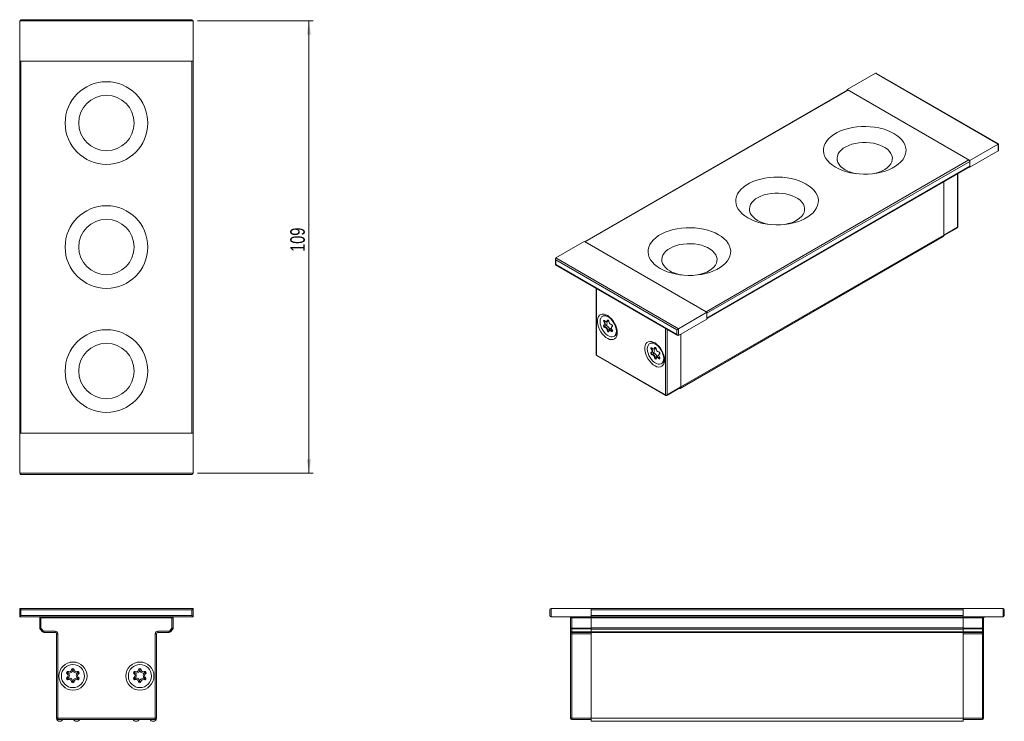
# Model space of a CAD drawing. Header units: millimetres. Extents: x 91 to 329, y 93 to 262.
import ezdxf

# ---------------------------------------------------------------- set-up
doc = ezdxf.new("R2010")
doc.units = ezdxf.units.MM
doc.styles.add('SLDTEXTSTYLE0', font='TXT', dxfattribs={"width": 0.75})
doc.dimstyles.new('SLDDIMSTYLE0', dxfattribs={"dimtxt": 3.5, "dimasz": 3.302, "dimexe": 0, "dimexo": 0.0625, "dimgap": 0.875, "dimtad": 1, "dimdec": 0, "dimrnd": 1e-09, "dimzin": 12, "dimdsep": 46, "dimtxsty": 'SLDTEXTSTYLE0', "dimsah": 1, "dimcen": 0.09, "dimadec": 0, "dimazin": 3, "dimtfac": 1, "dimtdec": 0, "dimtofl": 0, "dimtmove": 0, "dimatfit": 3, "dimfxl": 1, "dimfrac": 2, "dimtolj": 1, "dimtzin": 12, "dimarcsym": 0})

# ---------------------------------------------------------------- blocks, each defined once
blk = doc.blocks.new('_D')
at = {"color": 7, "linetype": 'Continuous', "lineweight": 0}
for p, q in [((133.85, 261.95), (161.85, 261.95)), ((160.85, 261.95), (160.85, 152.55)), ((133.85, 152.55), (161.85, 152.55))]:
    blk.add_line(p, q, dxfattribs=at)
for points in [[(160.85, 261.95), (160.35, 258.64), (161.36, 258.64)], [(160.85, 152.55), (161.36, 155.85), (160.35, 155.85)]]:
    blk.add_solid(points, dxfattribs=at)
at = {"color": 7, "linetype": 'Continuous', "lineweight": 0, "insert": (156.34, 206.08), "char_height": 3.5, "attachment_point": 1, "rotation": 90, "style": 'SLDTEXTSTYLE0'}
blk.add_mtext('109', dxfattribs=at)

msp = doc.modelspace()

# ---------------------------------------------------------------- linework, layer by layer
at = {"color": 7, "linetype": 'Continuous', "lineweight": 15}
for p, q in [((91.15, 262.25), (132.55, 262.25)), ((132.85, 261.95), (90.85, 261.95)), ((90.85, 261.95), (90.85, 252.25)), ((132.85, 261.95), (132.85, 252.25)), ((132.85, 252.25), (90.85, 252.25)), ((90.85, 162.25), (90.85, 252.25)), ((91.15, 252.25), (91.15, 162.25)), ((132.55, 252.25), (91.15, 252.25)), ((132.55, 162.25), (132.55, 252.25)), ((132.85, 252.25), (132.85, 162.25)), ((297.98, 249.29), (291.12, 245.33)), ((327.67, 232.15), (297.98, 249.29)), ((327.76, 232.2), (298.19, 249.27)), ((291.18, 245.23), (227.6, 208.52)), ((291.33, 245.21), (227.69, 208.47)), ((291.12, 245.33), (291.12, 245.19)), ((320.82, 228.19), (291.12, 245.33)), ((320.6, 228.31), (291.33, 245.21)), ((327.67, 232.15), (320.82, 228.19)), ((327.67, 230.52), (327.67, 232.15)), ((327.76, 230.71), (327.76, 232.2)), ((327.67, 230.52), (320.82, 226.56)), ((256.96, 191.57), (320.6, 228.31)), ((320.82, 227.94), (257.18, 191.21)), ((257.18, 190.06), (320.82, 226.8)), ((257.18, 189.96), (320.75, 226.66)), ((320.69, 226.63), (320.82, 226.56)), ((320.82, 226.56), (320.82, 228.19)), ((320.82, 227.94), (320.82, 226.8)), ((317.93, 212.18), (317.93, 225.04)), ((314.52, 210.14), (314.52, 223.07)), ((250.73, 173.06), (314.37, 209.8)), ((250.88, 173.4), (314.52, 210.14)), ((314.51, 210.04), (317.78, 211.92)), ((314.52, 210.14), (317.85, 212.06)), ((220.62, 204.64), (227.48, 208.6)), ((227.48, 208.6), (257.18, 191.45)), ((256.96, 191.57), (227.69, 208.47)), ((220.53, 204.44), (220.53, 202.95)), ((220.53, 202.95), (250.11, 185.88)), ((220.62, 204.64), (250.32, 187.49)), ((249.89, 187.25), (220.62, 204.15)), ((220.62, 204.15), (220.62, 203)), ((220.62, 203), (249.89, 186.1)), ((230.36, 197.28), (230.36, 181.24)), ((250.32, 187.49), (257.18, 191.45)), ((257.18, 191.45), (257.18, 189.82)), ((257.18, 191.21), (257.18, 190.06)), ((232.09, 190.61), (231.88, 190.49)), ((232.41, 189.18), (232.27, 189.1)), ((232.32, 188.38), (232.47, 188.46)), ((232.47, 188.46), (232.47, 188.46)), ((232.93, 189.23), (233.07, 189.31)), ((233.18, 189.52), (233.04, 189.44)), ((250.32, 185.86), (257.18, 189.82)), ((232.62, 187.89), (232.48, 187.81)), ((233.17, 187.2), (233.03, 187.12)), ((233.71, 187.17), (233.57, 187.09)), ((233.71, 187.17), (233.71, 187.17)), ((234.15, 187), (234.01, 186.92)), ((234.3, 188.01), (234.17, 187.94)), ((249.89, 186.1), (249.89, 187.25)), ((250.32, 187.49), (250.32, 185.86)), ((250.88, 186.18), (250.88, 173.4)), ((234.68, 185.64), (234.89, 185.76)), ((243.54, 184), (243.33, 183.87)), ((230.45, 181.12), (247.14, 171.49)), ((243.87, 182.56), (243.73, 182.48)), ((243.78, 181.76), (243.92, 181.85)), ((243.92, 181.85), (243.92, 181.85)), ((244.08, 181.28), (243.94, 181.2)), ((244.38, 182.61), (244.52, 182.7)), ((244.64, 182.91), (244.49, 182.83)), ((245.75, 181.4), (245.63, 181.33)), ((230.51, 180.98), (247.2, 171.35)), ((244.63, 180.59), (244.49, 180.51)), ((245.17, 180.56), (245.02, 180.48)), ((245.17, 180.56), (245.16, 180.56)), ((245.61, 180.39), (245.47, 180.31)), ((246.13, 179.02), (246.34, 179.15)), ((247.5, 171.35), (250.82, 173.27)), ((247.56, 171.49), (250.88, 173.4)), ((90.85, 162.25), (132.85, 162.25)), ((90.85, 152.55), (90.85, 162.25)), ((132.55, 162.25), (91.15, 162.25)), ((132.85, 152.55), (132.85, 162.25)), ((90.85, 152.55), (132.85, 152.55)), ((132.55, 152.25), (91.15, 152.25)), ((90.85, 119.8), (132.85, 119.8)), ((90.85, 117.8), (90.85, 119.8)), ((132.55, 119.5), (91.15, 119.5)), ((91.15, 119.5), (91.15, 118.1)), ((132.55, 118.1), (132.55, 119.5)), ((132.85, 119.8), (132.85, 117.8)), ((219.15, 118.1), (219.15, 119.5)), ((219.45, 119.8), (219.45, 117.8)), ((219.45, 119.8), (229.15, 119.8)), ((229.15, 119.8), (229.15, 117.8)), ((229.15, 119.8), (319.15, 119.8)), ((319.15, 119.5), (229.15, 119.5)), ((229.15, 119.5), (229.15, 118.1)), ((319.15, 117.8), (319.15, 119.8)), ((328.85, 119.8), (319.15, 119.8)), ((319.15, 119.5), (319.15, 118.1)), ((328.85, 117.8), (328.85, 119.8)), ((329.15, 119.5), (329.15, 118.1)), ((132.85, 117.8), (90.85, 117.8)), ((91.15, 118.1), (132.55, 118.1)), ((96, 117.5), (95.7, 117.5)), ((95.7, 115.05), (95.7, 117.5)), ((96, 117.5), (96, 117.8)), ((127.7, 117.5), (96, 117.5)), ((96, 117.5), (96, 115.05)), ((127.7, 117.5), (127.7, 117.8)), ((127.7, 117.5), (128, 117.5)), ((127.7, 115.05), (127.7, 117.5)), ((128, 117.5), (128, 115.05)), ((219.45, 117.8), (229.15, 117.8)), ((224.15, 117.5), (224.45, 117.5)), ((224.15, 115.05), (224.15, 117.5)), ((224.45, 117.5), (224.45, 117.8)), ((229.15, 117.5), (224.45, 117.5)), ((224.45, 117.5), (224.45, 115.05)), ((229.15, 118.1), (319.15, 118.1)), ((229.15, 117.8), (229.15, 117.5)), ((319.15, 117.8), (229.15, 117.8)), ((229.15, 117.5), (229.15, 115.05)), ((319.15, 117.5), (229.15, 117.5)), ((229.15, 117.5), (229.15, 115.09)), ((328.85, 117.8), (319.15, 117.8)), ((319.15, 117.5), (319.15, 117.8)), ((323.85, 117.5), (319.15, 117.5)), ((319.15, 115.05), (319.15, 117.5)), ((319.15, 117.5), (319.15, 115.09)), ((323.85, 117.8), (323.85, 117.5)), ((324.15, 117.5), (323.85, 117.5)), ((323.85, 115.05), (323.85, 117.5)), ((324.15, 117.5), (324.15, 115.05)), ((96, 115.05), (95.7, 115.05)), ((96.37, 114.15), (95.77, 114.86)), ((95.78, 114.85), (95.8, 114.83)), ((96.37, 114.15), (95.8, 114.83)), ((96, 115.05), (96.6, 114.34)), ((127.1, 114.34), (127.7, 115.05)), ((127.93, 114.86), (127.33, 114.15)), ((127.91, 114.83), (127.34, 114.15)), ((128, 115.05), (127.7, 115.05)), ((127.91, 114.83), (127.92, 114.85)), ((224.45, 115.05), (224.15, 115.05)), ((224.15, 114.34), (224.15, 115.05)), ((224.45, 114.86), (224.45, 115.05)), ((224.45, 115.05), (229.15, 115.05)), ((229.15, 114.86), (224.45, 114.86)), ((224.45, 114.86), (224.45, 114.15)), ((229.15, 115.09), (319.15, 115.09)), ((229.15, 115.05), (229.15, 114.86)), ((229.15, 114.83), (229.15, 114.86)), ((229.15, 114.83), (229.15, 114.85)), ((319.15, 114.83), (229.15, 114.83)), ((229.15, 114.83), (229.15, 114.15)), ((319.15, 115.05), (323.85, 115.05)), ((319.15, 114.86), (319.15, 115.05)), ((323.85, 114.86), (319.15, 114.86)), ((319.15, 114.86), (319.15, 114.83)), ((319.15, 114.85), (319.15, 114.83)), ((319.15, 114.83), (319.15, 114.15)), ((323.85, 115.05), (323.85, 114.86)), ((324.15, 115.05), (323.85, 115.05)), ((323.85, 114.15), (323.85, 114.86)), ((324.15, 115.05), (324.15, 114.34)), ((96.68, 114.3), (96.68, 114)), ((96.68, 114.3), (99.45, 114.3)), ((99.45, 114), (96.68, 114)), ((96.68, 114), (96.68, 114)), ((99.45, 114.3), (99.45, 114)), ((99.75, 93.25), (99.75, 113.7)), ((100.05, 113.7), (99.75, 113.7)), ((100.05, 113.7), (100.05, 93.25)), ((123.65, 93.25), (123.65, 113.7)), ((123.95, 113.7), (123.65, 113.7)), ((123.95, 113.7), (123.95, 93.25)), ((124.25, 114.3), (127.03, 114.3)), ((124.25, 114), (124.25, 114.3)), ((127.03, 114), (124.25, 114)), ((127.03, 114), (127.03, 114.3)), ((127.03, 114), (127.03, 114)), ((224.15, 114.34), (224.15, 114.3)), ((224.15, 114.3), (224.15, 113.7)), ((224.45, 113.7), (224.15, 113.7)), ((224.15, 93.25), (224.15, 113.7)), ((224.45, 114.15), (229.15, 114.15)), ((224.45, 114), (224.45, 114.15)), ((229.15, 114), (224.45, 114)), ((224.45, 113.7), (224.45, 114)), ((229.15, 113.7), (224.45, 113.7)), ((224.45, 113.7), (224.45, 93.25)), ((229.15, 114.15), (319.15, 114.15)), ((229.15, 114), (229.15, 114.15)), ((229.15, 114), (229.15, 113.7)), ((319.15, 114), (229.15, 114)), ((229.15, 113.7), (229.15, 93.25)), ((319.15, 114.15), (323.85, 114.15)), ((319.15, 114.15), (319.15, 114)), ((323.85, 114), (319.15, 114)), ((319.15, 113.7), (319.15, 114)), ((323.85, 113.7), (319.15, 113.7)), ((319.15, 93.25), (319.15, 113.7)), ((323.85, 114.15), (323.85, 114)), ((323.85, 114), (323.85, 113.7)), ((324.15, 113.7), (323.85, 113.7)), ((323.85, 93.25), (323.85, 113.7)), ((324.15, 114.3), (324.15, 114.34)), ((324.15, 113.7), (324.15, 114.3)), ((324.15, 113.7), (324.15, 93.25)), ((99.75, 93.25), (100.05, 93.25)), ((100.05, 93.25), (123.65, 93.25)), ((100.05, 92.95), (100.05, 93.25)), ((123.65, 92.95), (100.05, 92.95)), ((123.65, 92.95), (123.65, 93.25)), ((123.95, 93.25), (123.65, 93.25)), ((224.45, 93.25), (224.15, 93.25)), ((224.45, 93.25), (229.15, 93.25)), ((224.45, 93.25), (224.45, 92.95)), ((229.15, 92.95), (224.45, 92.95)), ((229.15, 93.25), (319.15, 93.25)), ((229.15, 92.5), (229.15, 93.25)), ((319.15, 93.25), (323.85, 93.25)), ((319.15, 93.25), (319.15, 92.5)), ((323.85, 92.95), (319.15, 92.95)), ((323.85, 93.25), (324.15, 93.25)), ((323.85, 92.95), (323.85, 93.25)), ((100.5, 92.5), (100.6, 92.5)), ((104.6, 92.5), (104.7, 92.5)), ((119, 92.5), (119.1, 92.5)), ((123.1, 92.5), (123.2, 92.5)), ((319.15, 92.5), (229.15, 92.5))]:
    msp.add_line(p, q, dxfattribs=at)
at = {"color": 8, "linetype": 'Continuous', "lineweight": 15}
for p, q in [((317.85, 212.06), (317.85, 224.99)), ((230.45, 197.23), (230.45, 181.12)), ((233.18, 189.52), (233.19, 189.57)), ((234.28, 187.99), (234.23, 187.96)), ((247.14, 171.49), (247.14, 187.59)), ((247.56, 187.35), (247.56, 171.49)), ((244.64, 182.91), (244.64, 182.96)), ((245.74, 181.38), (245.68, 181.35))]:
    msp.add_line(p, q, dxfattribs=at)
at = {"color": 7, "linetype": 'Continuous', "lineweight": 15, "flags": 128}
for points in [[(288.29, 226.56), (289.09, 226.14), (289.97, 225.77), (290.92, 225.47), (291.91, 225.22), (292.95, 225.04), (294.01, 224.92), (295.09, 224.87), (296.17, 224.88), (297.24, 224.97), (298.3, 225.12), (299.31, 225.34), (300.28, 225.61), (301.19, 225.95), (302.04, 226.34), (302.8, 226.78), (303.48, 227.27), (304.06, 227.8), (304.55, 228.36), (304.92, 228.94), (305.18, 229.55), (305.33, 230.17), (305.36, 230.79), (305.27, 231.42), (305.06, 232.03), (304.75, 232.63), (304.32, 233.2), (303.79, 233.75), (303.15, 234.26), (302.43, 234.72), (301.62, 235.14), (300.75, 235.5), (299.8, 235.81), (298.81, 236.06), (297.77, 236.24), (296.71, 236.36), (295.63, 236.41), (294.55, 236.39), (293.48, 236.31), (292.42, 236.16), (291.41, 235.94), (290.44, 235.66), (289.53, 235.33), (288.68, 234.94), (287.92, 234.49), (287.24, 234.01), (286.65, 233.48), (286.17, 232.92), (285.8, 232.33), (285.54, 231.73), (285.39, 231.11), (285.36, 230.48), (285.45, 229.86), (285.66, 229.25), (285.97, 228.65), (286.4, 228.07), (286.93, 227.53), (287.57, 227.02), (288.29, 226.56)], [(297.24, 224.97), (298.08, 225.15), (298.87, 225.39), (299.6, 225.69), (300.25, 226.04), (300.82, 226.44), (301.29, 226.88), (301.65, 227.35), (301.9, 227.85), (302.03, 228.36), (302.05, 228.87), (301.94, 229.39), (301.72, 229.89), (301.39, 230.36), (300.94, 230.81), (300.4, 231.22), (299.77, 231.59), (299.06, 231.9), (298.28, 232.16), (297.45, 232.35), (296.58, 232.48), (295.7, 232.54), (294.8, 232.53), (293.92, 232.45), (293.06, 232.31), (292.24, 232.1), (291.48, 231.83), (290.79, 231.5), (290.17, 231.13), (289.66, 230.7), (289.24, 230.25), (288.93, 229.76), (288.74, 229.26), (288.66, 228.74), (288.71, 228.23), (288.87, 227.72), (289.15, 227.23), (289.54, 226.76), (290.04, 226.33), (290.62, 225.95), (290.62, 225.95)], [(327.67, 232.15), (327.71, 232.17), (327.74, 232.19), (327.76, 232.2), (327.76, 232.2)], [(267.08, 214.31), (267.88, 213.89), (268.76, 213.53), (269.7, 213.22), (270.7, 212.97), (271.73, 212.79), (272.8, 212.67), (273.88, 212.62), (274.96, 212.64), (276.03, 212.72), (277.08, 212.87), (278.1, 213.09), (279.07, 213.37), (279.98, 213.7), (280.82, 214.1), (281.59, 214.54), (282.27, 215.02), (282.85, 215.55), (283.33, 216.11), (283.71, 216.7), (283.97, 217.3), (284.11, 217.92), (284.14, 218.55), (284.06, 219.17), (283.85, 219.79), (283.53, 220.38), (283.11, 220.96), (282.57, 221.5), (281.94, 222.01), (281.22, 222.47), (280.41, 222.89), (279.53, 223.26), (278.59, 223.56), (277.6, 223.81), (276.56, 223.99), (275.5, 224.11), (274.42, 224.16), (273.34, 224.15), (272.26, 224.06), (271.21, 223.91), (270.2, 223.7), (269.23, 223.42), (268.31, 223.08), (267.47, 222.69), (266.7, 222.25), (266.02, 221.76), (265.44, 221.23), (264.96, 220.67), (264.59, 220.09), (264.33, 219.48), (264.18, 218.86), (264.15, 218.24), (264.24, 217.61), (264.44, 217), (264.76, 216.4), (265.19, 215.83), (265.72, 215.28), (266.35, 214.78), (267.08, 214.31)], [(276.03, 212.72), (276.86, 212.9), (277.66, 213.14), (278.38, 213.44), (279.04, 213.79), (279.6, 214.19), (280.07, 214.63), (280.44, 215.1), (280.69, 215.6), (280.82, 216.11), (280.83, 216.63), (280.73, 217.14), (280.51, 217.64), (280.17, 218.12), (279.73, 218.57), (279.19, 218.98), (278.56, 219.34), (277.84, 219.66), (277.07, 219.91), (276.24, 220.11), (275.37, 220.23), (274.48, 220.29), (273.59, 220.29), (272.7, 220.21), (271.84, 220.06), (271.03, 219.85), (270.26, 219.58), (269.57, 219.26), (268.96, 218.88), (268.44, 218.46), (268.03, 218), (267.72, 217.52), (267.53, 217.01), (267.45, 216.5), (267.5, 215.98), (267.66, 215.47), (267.94, 214.98), (268.33, 214.52), (268.82, 214.09), (269.41, 213.7), (269.41, 213.7)], [(245.86, 202.06), (246.67, 201.65), (247.55, 201.28), (248.49, 200.97), (249.48, 200.73), (250.52, 200.54), (251.58, 200.43), (252.66, 200.38), (253.75, 200.39), (254.82, 200.48), (255.87, 200.63), (256.89, 200.84), (257.86, 201.12), (258.77, 201.46), (259.61, 201.85), (260.38, 202.29), (261.06, 202.78), (261.64, 203.31), (262.12, 203.87), (262.49, 204.45), (262.75, 205.06), (262.9, 205.68), (262.93, 206.3), (262.84, 206.93), (262.64, 207.54), (262.32, 208.14), (261.89, 208.71), (261.36, 209.26), (260.73, 209.76), (260, 210.23), (259.2, 210.65), (258.32, 211.01), (257.38, 211.32), (256.38, 211.57), (255.35, 211.75), (254.28, 211.87), (253.2, 211.92), (252.12, 211.9), (251.05, 211.82), (250, 211.66), (248.98, 211.45), (248.01, 211.17), (247.1, 210.83), (246.26, 210.44), (245.49, 210), (244.81, 209.51), (244.23, 208.99), (243.75, 208.43), (243.37, 207.84), (243.11, 207.23), (242.97, 206.61), (242.94, 205.99), (243.03, 205.37), (243.23, 204.75), (243.55, 204.16), (243.97, 203.58), (244.51, 203.04), (245.14, 202.53), (245.86, 202.06)], [(254.82, 200.48), (255.65, 200.65), (256.44, 200.89), (257.17, 201.19), (257.82, 201.55), (258.39, 201.95), (258.86, 202.39), (259.22, 202.86), (259.47, 203.35), (259.61, 203.86), (259.62, 204.38), (259.52, 204.89), (259.3, 205.39), (258.96, 205.87), (258.52, 206.32), (257.97, 206.73), (257.34, 207.1), (256.63, 207.41), (255.85, 207.67), (255.02, 207.86), (254.16, 207.99), (253.27, 208.05), (252.37, 208.04), (251.49, 207.96), (250.63, 207.82), (249.81, 207.61), (249.05, 207.34), (248.36, 207.01), (247.75, 206.63), (247.23, 206.21), (246.81, 205.76), (246.51, 205.27), (246.31, 204.77), (246.24, 204.25), (246.28, 203.74), (246.45, 203.23), (246.73, 202.74), (247.12, 202.27), (247.61, 201.84), (248.2, 201.45), (248.2, 201.45)], [(235.47, 186.55), (235.42, 187.1), (235.3, 187.68), (235.09, 188.27), (234.8, 188.85), (234.46, 189.39), (234.06, 189.89), (233.63, 190.31), (233.18, 190.65), (232.72, 190.88), (232.28, 191.02), (231.86, 191.04), (231.49, 190.95), (231.17, 190.75), (230.93, 190.44), (230.76, 190.05), (230.67, 189.58), (230.67, 189.06), (230.76, 188.49), (230.93, 187.9), (231.17, 187.31), (231.49, 186.75), (231.86, 186.23), (232.28, 185.77), (232.72, 185.39), (233.18, 185.1), (233.63, 184.91), (234.06, 184.84), (234.46, 184.87), (234.8, 185.02), (235.09, 185.27), (235.3, 185.62), (235.42, 186.05), (235.47, 186.55)], [(235.26, 186.92), (235.21, 187.42), (235.08, 187.95), (234.88, 188.48), (234.6, 188.99), (234.27, 189.47), (233.89, 189.88), (233.48, 190.22), (233.07, 190.45), (232.66, 190.59), (232.29, 190.61), (231.95, 190.52), (231.67, 190.33), (231.47, 190.03), (231.34, 189.65), (231.3, 189.2), (231.34, 188.7), (231.47, 188.17), (231.67, 187.64), (231.95, 187.13), (232.29, 186.65), (232.66, 186.24), (233.07, 185.91), (233.48, 185.67), (233.89, 185.53), (234.27, 185.51), (234.6, 185.6), (234.88, 185.79), (235.08, 186.09), (235.21, 186.47), (235.26, 186.92)], [(232.48, 189.39), (232.41, 189.46), (232.33, 189.5), (232.26, 189.49), (232.21, 189.46), (232.18, 189.39), (232.19, 189.29), (232.22, 189.19), (232.27, 189.1)], [(232.27, 188.36), (232.21, 188.32), (232.18, 188.26), (232.18, 188.17), (232.21, 188.07), (232.26, 187.97), (232.33, 187.89), (232.4, 187.83), (232.48, 187.81)], [(232.27, 189.1), (232.34, 188.98), (232.39, 188.86), (232.43, 188.74), (232.44, 188.63), (232.43, 188.53), (232.39, 188.45), (232.34, 188.39), (232.27, 188.36)], [(233.04, 189.44), (233.02, 189.35), (232.98, 189.27), (232.92, 189.22), (232.85, 189.2), (232.76, 189.21), (232.67, 189.25), (232.57, 189.31), (232.48, 189.39)], [(233.46, 189.2), (233.44, 189.3), (233.4, 189.4), (233.33, 189.48), (233.25, 189.54), (233.17, 189.57), (233.11, 189.56), (233.06, 189.52), (233.04, 189.44)], [(234.23, 187.96), (234.28, 187.99), (234.31, 188.06), (234.32, 188.15), (234.29, 188.25), (234.24, 188.35), (234.17, 188.43), (234.09, 188.48), (234.02, 188.51)], [(233.03, 187.12), (233.05, 187.02), (233.1, 186.92), (233.17, 186.83), (233.24, 186.77), (233.32, 186.74), (233.39, 186.75), (233.44, 186.8), (233.46, 186.88)], [(233.46, 186.88), (233.48, 186.97), (233.52, 187.04), (233.58, 187.09), (233.65, 187.12), (233.74, 187.11), (233.83, 187.07), (233.92, 187.01), (234.01, 186.92)], [(234.01, 186.92), (234.09, 186.86), (234.17, 186.82), (234.24, 186.82), (234.29, 186.86), (234.31, 186.93), (234.31, 187.02), (234.28, 187.13), (234.22, 187.22)], [(234.22, 187.22), (234.15, 187.33), (234.1, 187.45), (234.07, 187.57), (234.06, 187.69), (234.07, 187.79), (234.1, 187.87), (234.16, 187.93), (234.23, 187.96)], [(246.92, 179.94), (246.88, 180.49), (246.75, 181.07), (246.54, 181.66), (246.26, 182.24), (245.91, 182.78), (245.52, 183.27), (245.09, 183.7), (244.63, 184.03), (244.18, 184.27), (243.73, 184.4), (243.32, 184.42), (242.94, 184.33), (242.63, 184.13), (242.38, 183.83), (242.21, 183.44), (242.13, 182.97), (242.13, 182.44), (242.21, 181.87), (242.38, 181.29), (242.63, 180.7), (242.94, 180.14), (243.32, 179.62), (243.73, 179.16), (244.18, 178.77), (244.63, 178.49), (245.09, 178.3), (245.52, 178.22), (245.91, 178.26), (246.26, 178.41), (246.54, 178.66), (246.75, 179.01), (246.88, 179.44), (246.92, 179.94)], [(246.71, 180.3), (246.67, 180.81), (246.54, 181.33), (246.33, 181.87), (246.06, 182.38), (245.72, 182.86), (245.34, 183.27), (244.94, 183.6), (244.52, 183.84), (244.12, 183.98), (243.74, 184), (243.41, 183.91), (243.13, 183.72), (242.92, 183.42), (242.79, 183.04), (242.75, 182.59), (242.79, 182.09), (242.92, 181.56), (243.13, 181.03), (243.41, 180.51), (243.74, 180.04), (244.12, 179.63), (244.52, 179.29), (244.94, 179.05), (245.34, 178.92), (245.72, 178.9), (246.06, 178.98), (246.33, 179.18), (246.54, 179.47), (246.67, 179.85), (246.71, 180.3)], [(243.72, 181.74), (243.67, 181.71), (243.64, 181.65), (243.63, 181.56), (243.66, 181.46), (243.71, 181.36), (243.78, 181.28), (243.86, 181.22), (243.94, 181.2)], [(243.94, 182.78), (243.86, 182.85), (243.78, 182.88), (243.72, 182.88), (243.66, 182.84), (243.64, 182.77), (243.64, 182.68), (243.67, 182.58), (243.73, 182.48)], [(243.73, 182.48), (243.8, 182.37), (243.85, 182.25), (243.88, 182.13), (243.89, 182.02), (243.88, 181.91), (243.85, 181.83), (243.8, 181.77), (243.72, 181.74)], [(244.49, 182.83), (244.48, 182.73), (244.44, 182.66), (244.38, 182.61), (244.3, 182.59), (244.21, 182.6), (244.12, 182.63), (244.03, 182.7), (243.94, 182.78)], [(244.92, 182.58), (244.9, 182.68), (244.85, 182.78), (244.78, 182.87), (244.71, 182.93), (244.63, 182.96), (244.56, 182.95), (244.52, 182.9), (244.49, 182.83)], [(245.68, 181.35), (245.74, 181.38), (245.77, 181.44), (245.77, 181.53), (245.75, 181.63), (245.69, 181.73), (245.63, 181.82), (245.55, 181.87), (245.47, 181.89)], [(245.68, 180.61), (245.61, 180.72), (245.56, 180.84), (245.52, 180.96), (245.51, 181.08), (245.52, 181.18), (245.56, 181.26), (245.61, 181.32), (245.68, 181.35)], [(244.49, 180.51), (244.51, 180.41), (244.56, 180.31), (244.62, 180.22), (244.7, 180.16), (244.78, 180.13), (244.84, 180.14), (244.89, 180.19), (244.91, 180.26)], [(244.91, 180.26), (244.93, 180.36), (244.97, 180.43), (245.03, 180.48), (245.11, 180.5), (245.19, 180.49), (245.28, 180.46), (245.38, 180.4), (245.47, 180.31)], [(245.47, 180.31), (245.54, 180.24), (245.62, 180.21), (245.69, 180.21), (245.74, 180.25), (245.77, 180.32), (245.77, 180.41), (245.73, 180.51), (245.68, 180.61)], [(250.45, 173.05), (250.46, 173.05), (250.56, 173.03), (250.65, 173.03), (250.73, 173.06), (250.79, 173.12), (250.84, 173.19), (250.87, 173.29), (250.88, 173.4)], [(90.85, 119.8), (90.86, 119.8), (90.88, 119.78), (90.9, 119.75), (90.94, 119.72), (90.99, 119.67), (91.04, 119.62), (91.09, 119.56), (91.15, 119.5)], [(132.85, 119.8), (132.85, 119.8), (132.84, 119.79), (132.81, 119.76), (132.78, 119.73), (132.75, 119.7), (132.7, 119.65), (132.66, 119.61), (132.61, 119.56), (132.55, 119.5)], [(91.15, 118.1), (91.09, 118.04), (91.04, 117.99), (90.99, 117.94), (90.94, 117.89), (90.9, 117.85), (90.88, 117.83), (90.86, 117.81), (90.85, 117.8)], [(132.55, 118.1), (132.61, 118.04), (132.67, 117.99), (132.72, 117.94), (132.77, 117.89), (132.8, 117.85), (132.83, 117.83), (132.85, 117.81), (132.85, 117.8)], [(96, 115.05), (95.96, 115.02), (95.92, 114.98), (95.88, 114.95), (95.84, 114.92), (95.81, 114.89), (95.79, 114.87), (95.78, 114.86), (95.77, 114.86)], [(127.93, 114.86), (127.93, 114.86), (127.92, 114.87), (127.89, 114.89), (127.87, 114.92), (127.83, 114.95), (127.79, 114.98), (127.75, 115.02), (127.7, 115.05)], [(224.45, 114.86), (224.39, 114.86), (224.33, 114.87), (224.28, 114.89), (224.23, 114.92), (224.2, 114.95), (224.17, 114.98), (224.15, 115.02), (224.15, 115.05)], [(324.15, 115.05), (324.14, 115.02), (324.12, 114.98), (324.1, 114.95), (324.06, 114.92), (324.01, 114.89), (323.96, 114.87), (323.91, 114.86), (323.85, 114.86)], [(96.37, 114.15), (96.38, 114.15), (96.39, 114.16), (96.41, 114.18), (96.44, 114.2), (96.48, 114.23), (96.52, 114.27), (96.56, 114.3), (96.6, 114.34)], [(127.1, 114.34), (127.15, 114.3), (127.19, 114.27), (127.23, 114.23), (127.27, 114.2), (127.29, 114.18), (127.32, 114.16), (127.33, 114.15), (127.33, 114.15)], [(224.15, 114.34), (224.15, 114.3), (224.17, 114.27), (224.2, 114.23), (224.23, 114.2), (224.28, 114.18), (224.33, 114.16), (224.39, 114.15), (224.45, 114.15)], [(323.85, 114.15), (323.91, 114.15), (323.96, 114.16), (324.01, 114.18), (324.06, 114.2), (324.1, 114.23), (324.12, 114.27), (324.14, 114.3), (324.15, 114.34)], [(103.42, 104.98), (103.42, 104.98), (103.44, 104.98), (103.47, 104.97), (103.51, 104.97), (103.55, 104.97), (103.6, 104.96), (103.66, 104.96), (103.72, 104.95)], [(103.72, 104.95), (103.78, 104.96), (103.83, 104.96), (103.88, 104.97), (103.93, 104.97), (103.97, 104.97), (103.99, 104.97), (104.01, 104.98), (104.02, 104.98)], [(119.62, 104.98), (119.62, 104.98), (119.64, 104.98), (119.67, 104.97), (119.71, 104.97), (119.75, 104.97), (119.8, 104.96), (119.86, 104.96), (119.92, 104.95)], [(119.92, 104.95), (119.98, 104.96), (120.03, 104.96), (120.08, 104.97), (120.13, 104.97), (120.17, 104.97), (120.19, 104.97), (120.21, 104.98), (120.22, 104.98)], [(102.33, 104.01), (102.34, 104.01), (102.35, 104.03), (102.36, 104.05), (102.38, 104.08), (102.41, 104.12), (102.44, 104.16), (102.47, 104.21), (102.5, 104.26)], [(102.33, 103.1), (102.33, 103.1), (102.34, 103.09), (102.36, 103.06), (102.38, 103.03), (102.41, 102.99), (102.43, 102.95), (102.47, 102.91), (102.5, 102.86)], [(102.63, 104.53), (102.63, 104.52), (102.62, 104.51), (102.61, 104.48), (102.6, 104.45), (102.58, 104.41), (102.55, 104.36), (102.53, 104.31), (102.5, 104.26)], [(102.63, 102.59), (102.63, 102.59), (102.62, 102.61), (102.61, 102.63), (102.59, 102.67), (102.57, 102.71), (102.55, 102.75), (102.52, 102.8), (102.5, 102.86)], [(104.92, 102.85), (104.9, 102.8), (104.87, 102.75), (104.85, 102.7), (104.83, 102.66), (104.82, 102.63), (104.8, 102.6), (104.8, 102.58), (104.79, 102.58)], [(104.93, 104.25), (104.9, 104.3), (104.88, 104.35), (104.86, 104.4), (104.84, 104.44), (104.82, 104.48), (104.81, 104.5), (104.8, 104.52), (104.8, 104.52)], [(104.92, 102.85), (104.96, 102.9), (104.99, 102.94), (105.02, 102.99), (105.04, 103.02), (105.07, 103.05), (105.08, 103.08), (105.09, 103.09), (105.09, 103.1)], [(104.93, 104.25), (104.96, 104.2), (104.99, 104.15), (105.02, 104.11), (105.05, 104.07), (105.07, 104.04), (105.08, 104.02), (105.09, 104.01), (105.1, 104)], [(118.53, 104.01), (118.54, 104.01), (118.55, 104.03), (118.56, 104.05), (118.58, 104.08), (118.61, 104.12), (118.64, 104.16), (118.67, 104.21), (118.7, 104.26)], [(118.53, 103.1), (118.53, 103.1), (118.54, 103.09), (118.56, 103.06), (118.58, 103.03), (118.61, 102.99), (118.63, 102.95), (118.67, 102.91), (118.7, 102.86)], [(118.83, 104.53), (118.83, 104.52), (118.82, 104.51), (118.81, 104.48), (118.8, 104.45), (118.78, 104.41), (118.75, 104.36), (118.73, 104.31), (118.7, 104.26)], [(118.83, 102.59), (118.83, 102.59), (118.82, 102.61), (118.81, 102.63), (118.79, 102.67), (118.77, 102.71), (118.75, 102.75), (118.72, 102.8), (118.7, 102.86)], [(121.12, 102.85), (121.1, 102.8), (121.07, 102.75), (121.05, 102.7), (121.03, 102.66), (121.02, 102.63), (121, 102.6), (121, 102.58), (120.99, 102.58)], [(121.13, 104.25), (121.1, 104.3), (121.08, 104.35), (121.06, 104.4), (121.04, 104.44), (121.02, 104.48), (121.01, 104.5), (121, 104.52), (121, 104.52)], [(121.12, 102.85), (121.16, 102.9), (121.19, 102.94), (121.22, 102.99), (121.24, 103.02), (121.27, 103.05), (121.28, 103.08), (121.29, 103.09), (121.29, 103.1)], [(121.13, 104.25), (121.16, 104.2), (121.19, 104.15), (121.22, 104.11), (121.25, 104.07), (121.27, 104.04), (121.28, 104.02), (121.29, 104.01), (121.3, 104)], [(103.41, 102.13), (103.42, 102.13), (103.43, 102.13), (103.46, 102.13), (103.5, 102.14), (103.54, 102.14), (103.6, 102.14), (103.65, 102.15), (103.71, 102.15)], [(103.71, 102.15), (103.77, 102.15), (103.82, 102.14), (103.88, 102.14), (103.92, 102.14), (103.96, 102.13), (103.99, 102.13), (104, 102.13), (104.01, 102.13)], [(119.61, 102.13), (119.62, 102.13), (119.63, 102.13), (119.66, 102.13), (119.7, 102.14), (119.74, 102.14), (119.8, 102.14), (119.85, 102.15), (119.91, 102.15)], [(119.91, 102.15), (119.97, 102.15), (120.02, 102.14), (120.08, 102.14), (120.12, 102.14), (120.16, 102.13), (120.19, 102.13), (120.2, 102.13), (120.21, 102.13)]]:
    msp.add_lwpolyline(points, dxfattribs=at)
at = {"color": 8, "linetype": 'Continuous', "lineweight": 15, "flags": 128}
for points in [[(232.47, 188.46), (232.48, 188.47), (232.53, 188.53), (232.57, 188.61), (232.58, 188.71), (232.57, 188.82), (232.54, 188.94), (232.48, 189.06), (232.41, 189.18)], [(232.88, 189.21), (232.94, 189.07), (232.99, 188.89), (233, 188.71), (232.99, 188.55), (232.93, 188.43), (232.85, 188.34), (232.74, 188.29)], [(233.18, 189.52), (233.23, 189.54), (233.24, 189.55)], [(234.15, 187), (234.06, 187.09), (233.97, 187.15), (233.88, 187.19), (233.79, 187.2), (233.72, 187.18), (233.71, 187.17)], [(234.31, 186.9), (234.23, 186.94), (234.15, 187)], [(243.92, 181.85), (243.94, 181.86), (243.99, 181.91), (244.02, 182), (244.04, 182.1), (244.02, 182.21), (243.99, 182.33), (243.94, 182.45), (243.87, 182.56)], [(244.33, 182.59), (244.39, 182.46), (244.44, 182.27), (244.46, 182.1), (244.44, 181.94), (244.39, 181.81), (244.31, 181.72), (244.2, 181.68)], [(244.64, 182.91), (244.68, 182.93), (244.7, 182.94)], [(245.61, 180.39), (245.52, 180.48), (245.43, 180.54), (245.33, 180.58), (245.25, 180.58), (245.17, 180.56), (245.16, 180.56)], [(245.76, 180.29), (245.68, 180.32), (245.61, 180.39)]]:
    msp.add_lwpolyline(points, dxfattribs=at)
at = {"color": 7, "linetype": 'Continuous', "lineweight": 15}
for centre, radius in [((111.85, 237.25), 10), ((111.85, 237.25), 6.7), ((111.85, 207.25), 10), ((111.85, 207.25), 6.7), ((111.85, 177.25), 10), ((111.85, 177.25), 6.7), ((103.75, 103.45), 3.4), ((103.75, 103.45), 2.8), ((119.95, 103.45), 3.4), ((119.95, 103.45), 2.8)]:
    msp.add_circle(centre, radius, dxfattribs=at)
for centre, radius, start, end in [((91.15, 261.95), 0.3, 90, 180), ((132.55, 261.95), 0.3, 0, 90), ((291.24, 245.09), 0.151, 54.3822, 114.3073), ((320.36, 227.92), 0.461, 2.6055, 57.3947), ((320.68, 226.78), 0.141, 303.4002, 7.9109), ((294.82, 233.54), 8.67, 241.0949, 261.1103), ((273.6, 221.29), 8.67, 241.0949, 261.1103), ((317.63, 212.18), 0.3, 299.9973, 0), ((314.18, 210.09), 0.349, 302.973, 8.3389), ((252.39, 209.05), 8.67, 241.0947, 261.1105), ((232.65, 189.43), 1.31, 61.1452, 115.5869), ((232.42, 188.17), 0.342, 305.6442, 20.2268), ((232.45, 187.17), 1.15, 2.342, 75.048), ((234.21, 189.23), 0.747, 182.3419, 255.048), ((232.29, 187.09), 0.747, 2.3419, 75.048), ((232.43, 187.17), 0.747, 2.3419, 75.048), ((233.41, 186.76), 0.495, 67.2642, 117.9359), ((234.14, 186.84), 1.32, 304.5662, 358.6909), ((244.11, 182.81), 1.31, 61.1455, 115.5865), ((230.66, 181.24), 0.3, 180, 240.0027), ((243.74, 180.48), 0.747, 2.3419, 75.048), ((243.88, 181.56), 0.342, 305.6439, 20.2262), ((243.88, 180.56), 0.747, 2.3419, 75.048), ((243.9, 180.56), 1.15, 2.3421, 75.0479), ((245.66, 182.61), 0.747, 182.3419, 255.048), ((244.86, 180.15), 0.495, 67.2642, 117.9357), ((245.6, 180.23), 1.32, 304.5661, 358.691), ((250.74, 173.39), 0.144, 304.0556, 7.256), ((247.35, 171.9), 0.461, 242.6091, 297.3904), ((247.35, 171.61), 0.3, 240.0027, 299.9973), ((91.15, 152.55), 0.3, 180, 270), ((132.55, 152.55), 0.3, 270, 0), ((219.45, 119.5), 0.3, 90, 180), ((328.85, 119.5), 0.3, 0, 90), ((95.4, 117.5), 0.3, 0, 90), ((128.3, 117.5), 0.3, 90, 180), ((219.45, 118.1), 0.3, 180, 270), ((223.85, 117.5), 0.3, 0, 90), ((324.45, 117.5), 0.3, 90, 180), ((328.85, 118.1), 0.3, 270, 0), ((96, 115.05), 0.3, 180, 220.0446), ((127.7, 115.05), 0.3, 319.9554, 0), ((96.68, 114.4), 0.4, 220.0446, 270), ((96.68, 114.4), 0.4, 220, 270), ((96.68, 114.4), 0.1, 220.0446, 270), ((99.45, 113.7), 0.6, 0, 90), ((99.45, 113.7), 0.3, 0, 90), ((124.25, 113.7), 0.6, 90, 180), ((124.25, 113.7), 0.3, 90, 180), ((127.03, 114.4), 0.1, 270, 319.9554), ((127.03, 114.4), 0.4, 270, 319.9554), ((127.03, 114.4), 0.4, 270, 320), ((224.45, 114.3), 0.3, 180, 270), ((323.85, 114.3), 0.3, 270, 0), ((102.87, 105.02), 0.85, 244.4189, 355.2514), ((102.87, 105.02), 0.55, 244.4189, 355.2514), ((103.72, 104.95), 0.3, 4.4189, 175.2514), ((104.57, 105.02), 0.85, 184.4189, 295.2514), ((104.57, 105.02), 0.55, 184.4189, 295.2514), ((119.07, 105.02), 0.85, 244.4189, 355.2514), ((119.07, 105.02), 0.55, 244.4189, 355.2514), ((119.92, 104.95), 0.3, 4.4189, 175.2514), ((120.77, 105.02), 0.85, 184.4189, 295.2514), ((120.77, 105.02), 0.55, 184.4189, 295.2514), ((102.5, 104.26), 0.3, 64.4189, 235.2514), ((102.5, 102.86), 0.3, 124.4189, 295.2514), ((102.02, 103.56), 0.55, 304.4189, 55.2514), ((102.02, 103.56), 0.85, 304.4189, 55.2514), ((102.86, 102.09), 0.85, 4.4189, 115.2514), ((102.86, 102.09), 0.55, 4.4189, 115.2514), ((104.56, 102.08), 0.85, 64.4189, 175.2514), ((104.56, 102.08), 0.55, 64.4189, 175.2514), ((105.41, 103.55), 0.85, 124.4189, 235.2514), ((104.92, 102.85), 0.3, 244.4189, 55.2514), ((104.93, 104.25), 0.3, 304.4189, 115.2514), ((105.41, 103.55), 0.55, 124.4189, 235.2514), ((118.7, 104.26), 0.3, 64.4189, 235.2514), ((118.7, 102.86), 0.3, 124.4189, 295.2514), ((118.22, 103.56), 0.55, 304.4189, 55.2514), ((118.22, 103.56), 0.85, 304.4189, 55.2514), ((119.06, 102.09), 0.85, 4.4189, 115.2514), ((119.06, 102.09), 0.55, 4.4189, 115.2514), ((120.76, 102.08), 0.85, 64.4189, 175.2514), ((120.76, 102.08), 0.55, 64.4189, 175.2514), ((121.61, 103.55), 0.85, 124.4189, 235.2514), ((121.12, 102.85), 0.3, 244.4189, 55.2514), ((121.13, 104.25), 0.3, 304.4189, 115.2514), ((121.61, 103.55), 0.55, 124.4189, 235.2514), ((103.71, 102.15), 0.3, 184.4189, 355.2514), ((119.91, 102.15), 0.3, 184.4189, 355.2514), ((100.05, 93.25), 0.3, 180, 270), ((100.5, 93.25), 0.75, 180, 270), ((100.6, 93.25), 0.75, 270, 336.4218), ((104.6, 93.25), 0.75, 203.5782, 270), ((104.7, 93.25), 0.75, 270, 336.4218), ((119, 93.25), 0.75, 203.5782, 270), ((119.1, 93.25), 0.75, 270, 336.4218), ((123.1, 93.25), 0.75, 203.5782, 270), ((123.2, 93.25), 0.75, 270, 0), ((123.65, 93.25), 0.3, 270, 0), ((224.45, 93.25), 0.3, 180, 270), ((323.85, 93.25), 0.3, 270, 0)]:
    msp.add_arc(centre, radius, start, end, dxfattribs=at)
at = {"color": 8, "linetype": 'Continuous', "lineweight": 15}
for centre, radius, start, end in [((317.78, 212.2), 0.151, 294.3737, 354.3067), ((317.7, 212.05), 0.148, 305.0128, 6.2989), ((232.7, 189.42), 0.381, 168.6921, 220.0979), ((232.7, 188.26), 0.377, 160.6463, 258.2544), ((231.49, 190.74), 1.81, 300.4811, 307.2162), ((232.5, 188.2), 0.26, 19.6805, 97.1765), ((233.25, 189.58), 0.444, 229.3113, 299.168), ((232.92, 189.52), 0.258, 304.433, 0.5574), ((234.8, 188.02), 0.602, 152.0685, 185.6457), ((233.6, 187.23), 0.427, 183.4007, 248.9877), ((233.95, 187.24), 0.352, 70.2528, 182.8751), ((233.49, 187.04), 0.21, 29.8057, 57.8786), ((233.67, 187.81), 0.934, 300.8108, 311.0962), ((230.51, 181.26), 0.151, 185.6952, 245.6267), ((230.59, 181.1), 0.14, 171.703, 236.9853), ((244.16, 182.81), 0.381, 168.6926, 220.0978), ((244.15, 181.65), 0.377, 160.6469, 258.2539), ((242.95, 184.13), 1.81, 300.4803, 307.2169), ((243.95, 181.59), 0.26, 19.6812, 97.1758), ((244.7, 182.97), 0.444, 229.3117, 299.1675), ((244.38, 182.91), 0.258, 304.4343, 0.5569), ((246.25, 181.4), 0.602, 152.0685, 185.6457), ((245.06, 180.61), 0.427, 183.4012, 248.9873), ((245.41, 180.63), 0.352, 70.2531, 182.8748), ((244.94, 180.43), 0.21, 29.8067, 57.8782), ((245.13, 181.19), 0.933, 300.8028, 311.1061), ((247.27, 171.47), 0.14, 171.703, 236.9853), ((247.42, 171.47), 0.144, 304.0556, 7.256)]:
    msp.add_arc(centre, radius, start, end, dxfattribs=at)
at = {"color": 7, "linetype": 'Continuous', "lineweight": 15}
for centre, major_axis, ratio, start_param, end_param in [((298.19, 248.93), (-0.212, 0.367), 0.577335, 5.497828, 6.283145), ((327.46, 230.88), (-0.212, 0.367), 0.577335, 3.141552, 3.92695), ((220.83, 204.27), (-0.212, 0.367), 0.577335, 6.283145, 7.853941), ((220.83, 203.13), (0.3, 0.173), 0.00007, 2.356154, 3.141633), ((250.11, 187.37), (0.3, 0.173), 0.00007, 0.785358, 2.356154), ((250.11, 186.23), (-0.212, 0.367), 0.577335, 1.570756, 3.141552)]:
    msp.add_ellipse(centre, major_axis=major_axis, ratio=ratio, start_param=start_param, end_param=end_param, dxfattribs=at)
for points, knots in [([(233.07, 189.31), (233.07, 189.31), (233.07, 189.31), (233.07, 189.31), (233.07, 189.31)], [0, 0, 0, 0, 0.562194, 1, 1, 1, 1]), ([(244.52, 182.7), (244.53, 182.7), (244.53, 182.7), (244.52, 182.7), (244.52, 182.7)], [0, 0, 0, 0, 0.562189, 1, 1, 1, 1])]:
    msp.add_open_spline(points, degree=3, knots=knots, dxfattribs=at)

# ---------------------------------------------------------------- dimensions: what is measured, and where the dimension line sits
at = {"color": 7, "linetype": 'Continuous', "lineweight": 0}
dim = msp.add_linear_dim(base=(160.85, 152.55), p1=(132.85, 261.95), p2=(132.85, 152.55), angle=90, dimstyle='SLDDIMSTYLE0', dxfattribs=at)
dim.commit()
dim.dimension.update_dxf_attribs({"geometry": '_D', "text_midpoint": (160.85, 209.96), "dimtype": 160})

doc.saveas('drawing.dxf')
